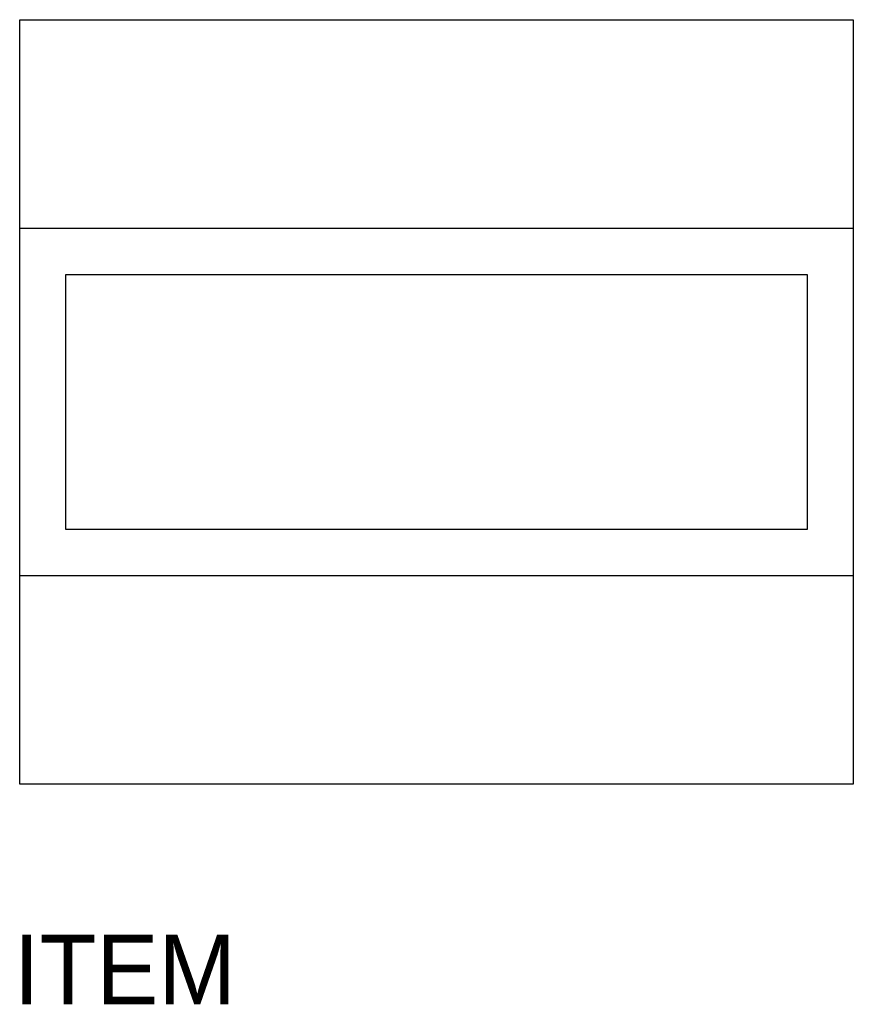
# Model space of a CAD drawing. Extents: x 328 to 400, y 152 to 237.
import ezdxf

# ---------------------------------------------------------------- set-up
doc = ezdxf.new("R2010")
doc.units = 0
doc.layers.get('0').update_dxf_attribs({"linetype": 'CONTINUOUS'})

msp = doc.modelspace()

# ---------------------------------------------------------------- linework, layer by layer
at = {"color": 0}
for p, q in [((328, 171), (328, 237)), ((328, 237), (400, 237)), ((400, 237), (400, 171)), ((328, 219), (400, 219)), ((332, 193), (332, 215)), ((332, 215), (396, 215)), ((396, 215), (396, 193)), ((396, 193), (332, 193)), ((400, 189), (328, 189)), ((400, 171), (328, 171))]:
    msp.add_line(p, q, dxfattribs=at)

# ---------------------------------------------------------------- texts
at = {"color": 0, "flags": 3}
msp.add_attdef('ITEM', (327.5, 152), 'RECTANGULAR PLANTER', height=6, dxfattribs=at)

doc.saveas('drawing.dxf')
